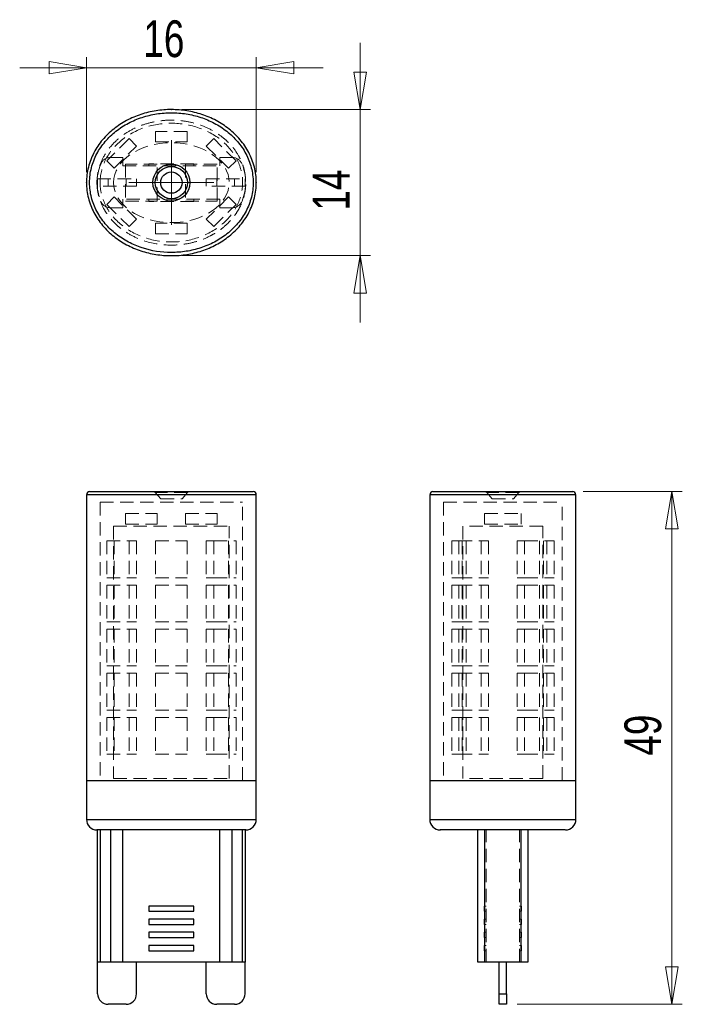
# Model space of a CAD drawing. Header units: millimetres. Extents: x 87.5 to 150.6, y 87.9 to 181.6.
import ezdxf

# ---------------------------------------------------------------- set-up
doc = ezdxf.new("R2010")
doc.units = ezdxf.units.MM
doc.header["$PDSIZE"] = -1
doc.linetypes.add('HIDDEN', pattern=[1.905, 1.27, -0.635])
doc.styles.add('SLDTEXTSTYLE0', font='TXT', dxfattribs={"width": 0.75})
doc.dimstyles.new('SLDDIMSTYLE0', dxfattribs={"dimtxt": 3.5, "dimasz": 3.556, "dimexe": 0, "dimexo": 0.0625, "dimgap": 0.875, "dimtad": 1, "dimdec": 0, "dimrnd": 1e-09, "dimzin": 12, "dimdsep": 46, "dimtxsty": 'SLDTEXTSTYLE0', "dimblk1": 'CLOSED', "dimblk2": 'CLOSED', "dimsah": 1, "dimcen": 0.09, "dimadec": 0, "dimazin": 3, "dimtfac": 1, "dimtmove": 0, "dimatfit": 0, "dimldrblk": 'CLOSED', "dimfxl": 0, "dimfrac": 2, "dimtolj": 1, "dimtzin": 12, "dimarcsym": 0})
doc.dimstyles.new('SLDDIMSTYLE1', dxfattribs={"dimtxt": 3.5, "dimasz": 3.556, "dimexe": 0, "dimexo": 0.0625, "dimgap": 0.875, "dimtad": 1, "dimdec": 0, "dimrnd": 1e-09, "dimzin": 12, "dimdsep": 46, "dimtxsty": 'SLDTEXTSTYLE0', "dimblk1": 'CLOSED', "dimblk2": 'CLOSED', "dimsah": 1, "dimcen": 0.09, "dimadec": 0, "dimazin": 3, "dimtfac": 1, "dimtdec": 0, "dimtmove": 0, "dimatfit": 0, "dimldrblk": 'CLOSED', "dimfxl": 0, "dimfrac": 2, "dimtolj": 1, "dimtzin": 12, "dimarcsym": 0})
doc.dimstyles.new('SLDDIMSTYLE2', dxfattribs={"dimtxt": 3.5, "dimasz": 3.556, "dimexe": 0, "dimexo": 0.0625, "dimgap": 0.875, "dimtad": 1, "dimdec": 0, "dimrnd": 1e-09, "dimzin": 12, "dimdsep": 46, "dimtxsty": 'SLDTEXTSTYLE0', "dimblk1": 'CLOSED', "dimblk2": 'CLOSED', "dimsah": 1, "dimcen": 0.09, "dimadec": 0, "dimazin": 3, "dimtfac": 1, "dimtdec": 0, "dimtofl": 0, "dimtmove": 0, "dimatfit": 3, "dimldrblk": 'CLOSED', "dimfxl": 0, "dimfrac": 2, "dimtolj": 1, "dimtzin": 12, "dimarcsym": 0})

# ---------------------------------------------------------------- blocks, each defined once
blk = doc.blocks.new('_Closed')
at = {"color": 0, "linetype": 'ByBlock', "lineweight": -2}
for p, q in [((-1, 0.166667), (0, 0)), ((-1, 0.166667), (-1, -0.166667)), ((0, 0), (-1, -0.166667)), ((0, 0), (-1, 0))]:
    blk.add_line(p, q, dxfattribs=at)
blk = doc.blocks.new('_D')
at = {"color": 7, "linetype": 'Continuous', "lineweight": 0}
for p, q in [((119.914, 173.014), (119.914, 179.364)), ((102.955, 173.014), (120.914, 173.014)), ((119.914, 173.014), (119.914, 159.114)), ((102.955, 159.114), (120.914, 159.114)), ((119.914, 159.114), (119.914, 152.764))]:
    blk.add_line(p, q, dxfattribs=at)
at = {"color": 7, "linetype": 'Continuous', "lineweight": 18, "xscale": 3.556, "yscale": 3.556}
for p, rotation in [((119.914, 173.014), 270.0000000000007), ((119.914, 159.114), 90.00000000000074)]:
    blk.add_blockref('_Closed', p, dxfattribs=dict(at, rotation=rotation))
at = {"color": 7, "linetype": 'Continuous', "lineweight": 18, "insert": (115.402, 163.397), "char_height": 3.5, "attachment_point": 1, "rotation": 90, "style": 'SLDTEXTSTYLE0'}
blk.add_mtext('14', dxfattribs=at)
blk = doc.blocks.new('_D_1')
at = {"color": 7, "linetype": 'Continuous', "lineweight": 0}
for p, q in [((93.875, 167.064), (93.875, 177.996)), ((110.035, 167.064), (110.035, 177.996)), ((93.875, 176.996), (87.525, 176.996)), ((93.875, 176.996), (110.035, 176.996)), ((110.035, 176.996), (116.385, 176.996))]:
    blk.add_line(p, q, dxfattribs=at)
at = {"color": 7, "linetype": 'Continuous', "lineweight": 18, "xscale": 3.556, "yscale": 3.556}
blk.add_blockref('_Closed', (93.875, 176.996), dxfattribs=at)
at = {"color": 7, "linetype": 'Continuous', "lineweight": 18, "xscale": 3.556, "yscale": 3.556, "rotation": 180.0000000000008}
blk.add_blockref('_Closed', (110.035, 176.996), dxfattribs=at)
at = {"color": 7, "linetype": 'Continuous', "lineweight": 18, "insert": (99.289, 181.508), "char_height": 3.5, "attachment_point": 1, "style": 'SLDTEXTSTYLE0'}
blk.add_mtext('16', dxfattribs=at)
blk = doc.blocks.new('SW_CENTERMARKSYMBOL_0')
at = {"color": 0, "linetype": 'Continuous', "lineweight": 18}
for p, q in [((0, 2.5), (0, 4.032)), ((0, 0), (0, 2.5)), ((-2.5, 0), (-4.032, 0)), ((0, 0), (-2.5, 0)), ((0, 0), (0, -2.5)), ((0, 0), (2.5, 0)), ((2.5, 0), (4.032, 0)), ((0, -2.5), (0, -4.032))]:
    blk.add_line(p, q, dxfattribs=at)
blk = doc.blocks.new('_D_2')
at = {"color": 7, "linetype": 'Continuous', "lineweight": 0}
for p, q in [((141.14, 136.663), (150.564, 136.663)), ((149.564, 136.663), (149.564, 87.863)), ((134.84, 87.863), (150.564, 87.863))]:
    blk.add_line(p, q, dxfattribs=at)
at = {"color": 7, "linetype": 'Continuous', "lineweight": 18, "xscale": 3.556, "yscale": 3.556}
for p, rotation in [((149.564, 136.663), 90.0000000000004), ((149.564, 87.863), 270.0000000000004)]:
    blk.add_blockref('_Closed', p, dxfattribs=dict(at, rotation=rotation))
at = {"color": 7, "linetype": 'Continuous', "lineweight": 18, "insert": (145.053, 111.525), "char_height": 3.5, "attachment_point": 1, "rotation": 90, "style": 'SLDTEXTSTYLE0'}
blk.add_mtext('49', dxfattribs=at)

msp = doc.modelspace()

# ---------------------------------------------------------------- linework, layer by layer
at = {"color": 7, "linetype": 'HIDDEN', "lineweight": 18}
for p, q in [((103.455, 170.931), (100.455, 170.931)), ((100.455, 170.931), (100.455, 169.931)), ((103.455, 169.931), (103.455, 170.931)), ((97.926, 170.253), (95.804, 168.132)), ((98.633, 169.546), (97.926, 170.253)), ((100.455, 169.931), (103.455, 169.931)), ((105.984, 170.253), (105.277, 169.546)), ((108.105, 168.132), (105.984, 170.253)), ((96.512, 167.425), (98.633, 169.546)), ((105.277, 169.546), (107.398, 167.425)), ((95.804, 168.132), (96.512, 167.425)), ((96.158, 168.454), (97.332, 168.454)), ((97.332, 168.454), (97.332, 167.654)), ((97.603, 167.814), (97.603, 164.314)), ((100.603, 167.814), (97.603, 167.814)), ((99.805, 167.854), (99.805, 167.654)), ((104.105, 167.854), (99.805, 167.854)), ((100.603, 164.314), (100.603, 167.814)), ((103.306, 167.814), (103.306, 164.314)), ((106.306, 167.814), (103.306, 167.814)), ((104.105, 167.854), (104.105, 167.654)), ((106.306, 164.314), (106.306, 167.814)), ((106.577, 167.654), (106.577, 168.454)), ((106.577, 168.454), (107.752, 168.454)), ((107.398, 167.425), (108.105, 168.132)), ((97.332, 167.654), (106.577, 167.654)), ((94.94, 166.414), (98.64, 166.414)), ((94.94, 165.714), (94.94, 166.414)), ((95.94, 165.714), (95.94, 166.414)), ((97.64, 166.414), (97.64, 165.714)), ((98.64, 166.414), (98.64, 165.714)), ((105.27, 165.714), (105.27, 166.414)), ((105.27, 166.414), (108.97, 166.414)), ((106.27, 165.714), (106.27, 166.414)), ((107.97, 166.414), (107.97, 165.714)), ((108.97, 166.414), (108.97, 165.714)), ((98.64, 165.714), (94.94, 165.714)), ((108.97, 165.714), (105.27, 165.714)), ((96.512, 164.702), (95.804, 163.995)), ((95.804, 163.995), (97.926, 161.874)), ((98.633, 162.581), (96.512, 164.702)), ((97.332, 164.474), (97.332, 163.674)), ((106.577, 164.474), (97.332, 164.474)), ((97.603, 164.314), (100.603, 164.314)), ((99.805, 164.274), (99.805, 164.474)), ((104.105, 164.274), (99.805, 164.274)), ((103.306, 164.314), (106.306, 164.314)), ((104.105, 164.274), (104.105, 164.474)), ((107.398, 164.702), (105.277, 162.581)), ((105.984, 161.874), (108.105, 163.995)), ((106.577, 163.674), (106.577, 164.474)), ((108.105, 163.995), (107.398, 164.702)), ((97.332, 163.674), (96.158, 163.674)), ((107.752, 163.674), (106.577, 163.674)), ((97.926, 161.874), (98.633, 162.581)), ((103.455, 162.196), (100.455, 162.196)), ((100.455, 162.196), (100.455, 161.196)), ((103.455, 161.196), (103.455, 162.196)), ((105.277, 162.581), (105.984, 161.874)), ((100.455, 161.196), (103.455, 161.196)), ((94.178, 136.662), (94.175, 136.663)), ((103.486, 136.559), (100.423, 136.559)), ((100.423, 136.559), (100.942, 135.963)), ((100.942, 135.963), (102.968, 135.963)), ((102.968, 135.963), (103.486, 136.559)), ((109.734, 136.663), (109.735, 136.663)), ((126.84, 136.663), (126.841, 136.663)), ((135.022, 136.559), (131.959, 136.559)), ((131.959, 136.559), (132.477, 135.963)), ((132.477, 135.963), (134.503, 135.963)), ((134.503, 135.963), (135.022, 136.559)), ((95.175, 135.663), (95.175, 109.163)), ((108.735, 109.163), (108.735, 135.663)), ((127.84, 135.663), (127.84, 109.163)), ((139.14, 109.163), (139.14, 135.663)), ((97.603, 134.563), (100.603, 134.563)), ((97.603, 134.563), (97.603, 133.563)), ((100.603, 134.563), (100.603, 133.563)), ((103.306, 134.563), (103.306, 133.563)), ((103.306, 134.563), (106.306, 134.563)), ((106.306, 134.563), (106.306, 133.563)), ((131.74, 134.563), (135.24, 134.563)), ((131.74, 134.563), (131.74, 133.563)), ((135.24, 134.563), (135.24, 133.563)), ((96.455, 133.363), (107.455, 133.363)), ((96.455, 133.363), (96.455, 109.363)), ((97.603, 133.563), (100.603, 133.563)), ((103.306, 133.563), (106.306, 133.563)), ((107.455, 109.363), (107.455, 133.363)), ((137.29, 133.363), (129.69, 133.363)), ((129.69, 133.363), (129.69, 109.363)), ((131.74, 133.563), (135.24, 133.563)), ((137.29, 109.363), (137.29, 133.363)), ((95.804, 131.963), (95.804, 128.463)), ((95.804, 131.963), (97.926, 131.963)), ((96.512, 131.963), (96.512, 128.463)), ((97.926, 131.963), (97.926, 128.463)), ((97.926, 131.963), (98.633, 131.963)), ((98.633, 131.963), (98.633, 128.463)), ((100.455, 131.963), (103.455, 131.963)), ((100.455, 131.963), (100.455, 128.463)), ((103.455, 131.963), (103.455, 128.463)), ((105.277, 131.963), (105.277, 128.463)), ((105.277, 131.963), (105.984, 131.963)), ((105.984, 131.963), (105.984, 128.463)), ((105.984, 131.963), (108.105, 131.963)), ((107.398, 131.963), (107.398, 128.463)), ((108.105, 131.963), (108.105, 128.463)), ((128.623, 131.963), (128.623, 128.463)), ((128.623, 131.963), (129.301, 131.963)), ((129.301, 131.963), (129.301, 128.463)), ((129.301, 131.963), (131.422, 131.963)), ((129.623, 131.963), (129.623, 128.463)), ((130.008, 131.963), (130.008, 128.463)), ((131.422, 131.963), (131.422, 128.463)), ((131.422, 131.963), (132.129, 131.963)), ((132.129, 131.963), (132.129, 128.463)), ((134.852, 131.963), (134.852, 128.463)), ((134.852, 131.963), (135.559, 131.963)), ((135.559, 131.963), (135.559, 128.463)), ((135.559, 131.963), (137.68, 131.963)), ((136.973, 131.963), (136.973, 128.463)), ((137.358, 131.963), (137.358, 128.463)), ((137.68, 131.963), (138.358, 131.963)), ((137.68, 131.963), (137.68, 128.463)), ((138.358, 131.963), (138.358, 128.463)), ((95.804, 128.463), (97.926, 128.463)), ((97.926, 128.463), (98.633, 128.463)), ((100.455, 128.463), (103.455, 128.463)), ((105.277, 128.463), (105.984, 128.463)), ((105.984, 128.463), (108.105, 128.463)), ((128.623, 128.463), (129.301, 128.463)), ((129.301, 128.463), (131.422, 128.463)), ((131.422, 128.463), (132.129, 128.463)), ((134.852, 128.463), (135.559, 128.463)), ((135.559, 128.463), (137.68, 128.463)), ((137.68, 128.463), (138.358, 128.463)), ((95.804, 127.763), (95.804, 124.263)), ((95.804, 127.763), (97.926, 127.763)), ((96.512, 127.763), (96.512, 124.263)), ((97.926, 127.763), (97.926, 124.263)), ((97.926, 127.763), (98.633, 127.763)), ((98.633, 127.763), (98.633, 124.263)), ((100.455, 127.763), (103.455, 127.763)), ((100.455, 127.763), (100.455, 124.263)), ((103.455, 127.763), (103.455, 124.263)), ((105.277, 127.763), (105.277, 124.263)), ((105.277, 127.763), (105.984, 127.763)), ((105.984, 127.763), (105.984, 124.263)), ((105.984, 127.763), (108.105, 127.763)), ((107.398, 127.763), (107.398, 124.263)), ((108.105, 127.763), (108.105, 124.263)), ((128.623, 127.763), (128.623, 124.263)), ((128.623, 127.763), (129.301, 127.763)), ((129.301, 127.763), (129.301, 124.263)), ((129.301, 127.763), (131.422, 127.763)), ((129.623, 127.763), (129.623, 124.263)), ((130.008, 127.763), (130.008, 124.263)), ((131.422, 127.763), (131.422, 124.263)), ((131.422, 127.763), (132.129, 127.763)), ((132.129, 127.763), (132.129, 124.263)), ((134.852, 127.763), (134.852, 124.263)), ((134.852, 127.763), (135.559, 127.763)), ((135.559, 127.763), (135.559, 124.263)), ((135.559, 127.763), (137.68, 127.763)), ((136.973, 127.763), (136.973, 124.263)), ((137.358, 127.763), (137.358, 124.263)), ((137.68, 127.763), (138.358, 127.763)), ((137.68, 127.763), (137.68, 124.263)), ((138.358, 127.763), (138.358, 124.263)), ((95.804, 124.263), (97.926, 124.263)), ((97.926, 124.263), (98.633, 124.263)), ((100.455, 124.263), (103.455, 124.263)), ((105.277, 124.263), (105.984, 124.263)), ((105.984, 124.263), (108.105, 124.263)), ((128.623, 124.263), (129.301, 124.263)), ((129.301, 124.263), (131.422, 124.263)), ((131.422, 124.263), (132.129, 124.263)), ((134.852, 124.263), (135.559, 124.263)), ((135.559, 124.263), (137.68, 124.263)), ((137.68, 124.263), (138.358, 124.263)), ((95.804, 123.563), (95.804, 120.063)), ((95.804, 123.563), (97.926, 123.563)), ((96.512, 123.563), (96.512, 120.063)), ((97.926, 123.563), (97.926, 120.063)), ((97.926, 123.563), (98.633, 123.563)), ((98.633, 123.563), (98.633, 120.063)), ((100.455, 123.563), (103.455, 123.563)), ((100.455, 123.563), (100.455, 120.063)), ((103.455, 123.563), (103.455, 120.063)), ((105.277, 123.563), (105.277, 120.063)), ((105.277, 123.563), (105.984, 123.563)), ((105.984, 123.563), (105.984, 120.063)), ((105.984, 123.563), (108.105, 123.563)), ((107.398, 123.563), (107.398, 120.063)), ((108.105, 123.563), (108.105, 120.063)), ((128.623, 123.563), (128.623, 120.063)), ((128.623, 123.563), (129.301, 123.563)), ((129.301, 123.563), (129.301, 120.063)), ((129.301, 123.563), (131.422, 123.563)), ((129.623, 123.563), (129.623, 120.063)), ((130.008, 123.563), (130.008, 120.063)), ((131.422, 123.563), (131.422, 120.063)), ((131.422, 123.563), (132.129, 123.563)), ((132.129, 123.563), (132.129, 120.063)), ((134.852, 123.563), (134.852, 120.063)), ((134.852, 123.563), (135.559, 123.563)), ((135.559, 123.563), (135.559, 120.063)), ((135.559, 123.563), (137.68, 123.563)), ((136.973, 123.563), (136.973, 120.063)), ((137.358, 123.563), (137.358, 120.063)), ((137.68, 123.563), (138.358, 123.563)), ((137.68, 123.563), (137.68, 120.063)), ((138.358, 123.563), (138.358, 120.063)), ((95.804, 120.063), (97.926, 120.063)), ((97.926, 120.063), (98.633, 120.063)), ((100.455, 120.063), (103.455, 120.063)), ((105.277, 120.063), (105.984, 120.063)), ((105.984, 120.063), (108.105, 120.063)), ((128.623, 120.063), (129.301, 120.063)), ((129.301, 120.063), (131.422, 120.063)), ((131.422, 120.063), (132.129, 120.063)), ((134.852, 120.063), (135.559, 120.063)), ((135.559, 120.063), (137.68, 120.063)), ((137.68, 120.063), (138.358, 120.063)), ((95.804, 119.363), (95.804, 115.863)), ((95.804, 119.363), (97.926, 119.363)), ((96.512, 119.363), (96.512, 115.863)), ((97.926, 119.363), (97.926, 115.863)), ((97.926, 119.363), (98.633, 119.363)), ((98.633, 119.363), (98.633, 115.863)), ((100.455, 119.363), (100.455, 115.863)), ((100.455, 119.363), (103.455, 119.363)), ((103.455, 119.363), (103.455, 115.863)), ((105.277, 119.363), (105.277, 115.863)), ((105.277, 119.363), (105.984, 119.363)), ((105.984, 119.363), (105.984, 115.863)), ((105.984, 119.363), (108.105, 119.363)), ((107.398, 119.363), (107.398, 115.863)), ((108.105, 119.363), (108.105, 115.863)), ((128.623, 119.363), (128.623, 115.863)), ((128.623, 119.363), (129.301, 119.363)), ((129.301, 119.363), (129.301, 115.863)), ((129.301, 119.363), (131.422, 119.363)), ((129.623, 119.363), (129.623, 115.863)), ((130.008, 119.363), (130.008, 115.863)), ((131.422, 119.363), (131.422, 115.863)), ((131.422, 119.363), (132.129, 119.363)), ((132.129, 119.363), (132.129, 115.863)), ((134.852, 119.363), (134.852, 115.863)), ((134.852, 119.363), (135.559, 119.363)), ((135.559, 119.363), (135.559, 115.863)), ((135.559, 119.363), (137.68, 119.363)), ((136.973, 119.363), (136.973, 115.863)), ((137.358, 119.363), (137.358, 115.863)), ((137.68, 119.363), (138.358, 119.363)), ((137.68, 119.363), (137.68, 115.863)), ((138.358, 119.363), (138.358, 115.863)), ((95.804, 115.863), (97.926, 115.863)), ((97.926, 115.863), (98.633, 115.863)), ((100.455, 115.863), (103.455, 115.863)), ((105.277, 115.863), (105.984, 115.863)), ((105.984, 115.863), (108.105, 115.863)), ((128.623, 115.863), (129.301, 115.863)), ((129.301, 115.863), (131.422, 115.863)), ((131.422, 115.863), (132.129, 115.863)), ((134.852, 115.863), (135.559, 115.863)), ((135.559, 115.863), (137.68, 115.863)), ((137.68, 115.863), (138.358, 115.863)), ((95.804, 115.163), (95.804, 111.663)), ((95.804, 115.163), (97.926, 115.163)), ((96.512, 115.163), (96.512, 111.663)), ((97.926, 115.163), (97.926, 111.663)), ((97.926, 115.163), (98.633, 115.163)), ((98.633, 115.163), (98.633, 111.663)), ((100.455, 115.163), (103.455, 115.163)), ((100.455, 115.163), (100.455, 111.663)), ((103.455, 115.163), (103.455, 111.663)), ((105.277, 115.163), (105.277, 111.663)), ((105.277, 115.163), (105.984, 115.163)), ((105.984, 115.163), (105.984, 111.663)), ((105.984, 115.163), (108.105, 115.163)), ((107.398, 115.163), (107.398, 111.663)), ((108.105, 115.163), (108.105, 111.663)), ((128.623, 115.163), (129.301, 115.163)), ((128.623, 115.163), (128.623, 111.663)), ((129.301, 115.163), (129.301, 111.663)), ((129.301, 115.163), (131.422, 115.163)), ((129.623, 115.163), (129.623, 111.663)), ((130.008, 115.163), (130.008, 111.663)), ((131.422, 115.163), (131.422, 111.663)), ((131.422, 115.163), (132.129, 115.163)), ((132.129, 115.163), (132.129, 111.663)), ((134.852, 115.163), (134.852, 111.663)), ((134.852, 115.163), (135.559, 115.163)), ((135.559, 115.163), (135.559, 111.663)), ((135.559, 115.163), (137.68, 115.163)), ((136.973, 115.163), (136.973, 111.663)), ((137.358, 115.163), (137.358, 111.663)), ((137.68, 115.163), (138.358, 115.163)), ((137.68, 115.163), (137.68, 111.663)), ((138.358, 115.163), (138.358, 111.663)), ((95.804, 111.663), (97.926, 111.663)), ((97.926, 111.663), (98.633, 111.663)), ((100.455, 111.663), (103.455, 111.663)), ((105.277, 111.663), (105.984, 111.663)), ((105.984, 111.663), (108.105, 111.663)), ((128.623, 111.663), (129.301, 111.663)), ((129.301, 111.663), (131.422, 111.663)), ((131.422, 111.663), (132.129, 111.663)), ((134.852, 111.663), (135.559, 111.663)), ((135.559, 111.663), (137.68, 111.663)), ((137.68, 111.663), (138.358, 111.663)), ((96.455, 109.363), (107.455, 109.363)), ((137.29, 109.363), (129.69, 109.363)), ((110.035, 105.463), (93.875, 105.463)), ((94.875, 104.463), (94.878, 104.463)), ((95.227, 104.463), (95.227, 91.863)), ((96.158, 91.863), (96.158, 104.463)), ((107.752, 104.463), (107.752, 91.863)), ((108.682, 91.863), (108.682, 104.463)), ((109.035, 104.463), (109.034, 104.463)), ((127.541, 104.463), (127.54, 104.463)), ((131.734, 91.863), (131.734, 104.463)), ((131.9, 91.863), (131.9, 104.463)), ((135.08, 91.863), (135.08, 104.463)), ((135.247, 104.463), (135.247, 91.863)), ((131.7, 96.713), (131.7, 97.213)), ((131.7, 97.213), (131.9, 97.213)), ((131.7, 96.713), (131.9, 96.713)), ((135.28, 97.213), (135.08, 97.213)), ((135.28, 96.713), (135.08, 96.713)), ((135.28, 96.713), (135.28, 97.213)), ((131.7, 95.463), (131.7, 95.963)), ((131.7, 95.963), (131.9, 95.963)), ((135.28, 95.963), (135.08, 95.963)), ((135.28, 95.463), (135.28, 95.963)), ((131.7, 95.463), (131.9, 95.463)), ((131.7, 94.213), (131.7, 94.713)), ((131.7, 94.713), (131.9, 94.713)), ((135.28, 95.463), (135.08, 95.463)), ((135.28, 94.713), (135.08, 94.713)), ((135.28, 94.213), (135.28, 94.713)), ((131.7, 94.213), (131.9, 94.213)), ((135.28, 94.213), (135.08, 94.213)), ((131.7, 92.963), (131.7, 93.463)), ((131.7, 93.463), (131.9, 93.463)), ((131.7, 92.963), (131.9, 92.963)), ((135.28, 93.463), (135.08, 93.463)), ((135.28, 92.963), (135.08, 92.963)), ((135.28, 92.963), (135.28, 93.463)), ((133.84, 88.863), (133.14, 88.863))]:
    msp.add_line(p, q, dxfattribs=at)
at = {"color": 7, "linetype": 'Continuous', "lineweight": 25}
for p, q in [((93.875, 136.363), (93.875, 109.163)), ((93.876, 136.363), (93.875, 136.363)), ((110.035, 109.163), (110.035, 136.363)), ((126.54, 136.363), (126.54, 109.163)), ((140.44, 109.163), (140.44, 136.363)), ((93.875, 109.163), (93.875, 105.463)), ((93.875, 109.163), (110.035, 109.163)), ((110.035, 105.463), (110.035, 109.163)), ((126.54, 109.163), (126.54, 105.463)), ((126.54, 109.163), (140.44, 109.163)), ((140.44, 105.463), (140.44, 109.163)), ((94.894, 104.463), (94.894, 91.863)), ((95.227, 91.863), (95.227, 104.463)), ((96.158, 104.463), (96.158, 91.863)), ((97.332, 91.863), (97.332, 104.463)), ((106.577, 91.863), (106.577, 104.463)), ((107.752, 91.863), (107.752, 104.463)), ((108.682, 104.463), (108.682, 91.863)), ((109.015, 91.863), (109.015, 104.463)), ((131.1, 91.863), (131.1, 104.463)), ((131.734, 104.463), (131.734, 91.863)), ((135.247, 91.863), (135.247, 104.463)), ((135.88, 104.463), (135.88, 91.863)), ((104.105, 97.213), (99.805, 97.213)), ((99.805, 97.213), (99.805, 96.713)), ((99.805, 96.713), (104.105, 96.713)), ((104.105, 96.713), (104.105, 97.213)), ((99.805, 95.963), (99.805, 95.463)), ((104.105, 95.963), (99.805, 95.963)), ((104.105, 95.463), (104.105, 95.963)), ((99.805, 95.463), (104.105, 95.463)), ((104.105, 94.713), (99.805, 94.713)), ((99.805, 94.713), (99.805, 94.213)), ((104.105, 94.213), (104.105, 94.713)), ((99.805, 94.213), (104.105, 94.213)), ((99.805, 93.463), (99.805, 92.963)), ((104.105, 93.463), (99.805, 93.463)), ((99.805, 92.963), (104.105, 92.963)), ((104.105, 92.963), (104.105, 93.463)), ((95.227, 91.863), (94.894, 91.863)), ((94.94, 88.863), (94.94, 91.863)), ((96.158, 91.863), (95.227, 91.863)), ((97.332, 91.863), (96.158, 91.863)), ((106.577, 91.863), (97.332, 91.863)), ((98.64, 88.863), (98.64, 91.863)), ((105.27, 88.863), (105.27, 91.863)), ((107.752, 91.863), (106.577, 91.863)), ((108.682, 91.863), (107.752, 91.863)), ((109.015, 91.863), (108.682, 91.863)), ((108.97, 88.863), (108.97, 91.863)), ((131.734, 91.863), (131.1, 91.863)), ((135.247, 91.863), (131.734, 91.863)), ((133.14, 88.863), (133.14, 91.863)), ((133.84, 88.863), (133.84, 91.863)), ((135.88, 91.863), (135.247, 91.863)), ((133.14, 88.863), (133.84, 88.863)), ((133.14, 87.863), (133.14, 88.863)), ((133.84, 88.863), (133.84, 87.863)), ((97.64, 87.863), (95.94, 87.863)), ((107.97, 87.863), (106.27, 87.863)), ((133.84, 87.863), (133.14, 87.863))]:
    msp.add_line(p, q, dxfattribs=at)
for radius in [1.758, 1.532, 1.013]:
    msp.add_circle((101.955, 166.064), radius, dxfattribs=at)
at = {"color": 7, "linetype": 'HIDDEN', "lineweight": 18}
for centre, radius, start, end in [((99.691, 166.064), 4.796, 158.52217, 201.47783), ((96.158, 167.454), 1, 90, 158.52217), ((107.752, 167.454), 1, 21.47783, 90), ((104.219, 166.064), 4.796, 338.52217, 21.47783), ((96.158, 164.674), 1, 201.47783, 270), ((107.752, 164.674), 1, 270, 338.52217), ((100.197, 136.363), 0.3, 41, 90), ((103.713, 136.363), 0.3, 90, 139), ((131.732, 136.363), 0.3, 41, 90), ((135.249, 136.363), 0.3, 90, 139)]:
    msp.add_arc(centre, radius, start, end, dxfattribs=at)
at = {"color": 7, "linetype": 'Continuous', "lineweight": 25}
for centre, radius, start, end in [((94.175, 136.363), 0.3, 89.94624, 179.96057), ((109.735, 136.363), 0.3, 359.99112, 90.00124), ((126.84, 136.363), 0.3, 89.9989, 180.13518), ((140.14, 136.363), 0.3, 359.97939, 89.9406), ((94.875, 105.462), 1, 180.61544, 270.01588), ((109.035, 105.463), 1, 269.99956, 0.01377), ((127.54, 105.463), 1, 179.94773, 270.00011), ((139.44, 105.463), 1, 270.01657, 0.02928), ((95.94, 88.863), 1, 180, 270), ((97.64, 88.863), 1, 270, 0), ((106.27, 88.863), 1, 180, 270), ((107.97, 88.863), 1, 270, 0)]:
    msp.add_arc(centre, radius, start, end, dxfattribs=at)
at = {"color": 7, "linetype": 'HIDDEN', "lineweight": 18}
msp.add_ellipse((101.955, 166.064), major_axis=(-5.5, 0), ratio=0.690909, dxfattribs=at)
at = {"color": 7, "linetype": 'Continuous', "lineweight": 25}
for points, knots in [([(93.875, 166.064), (93.875, 166.312), (93.89, 166.56), (93.951, 167.051), (93.998, 167.296), (94.179, 168.015), (94.355, 168.473), (94.698, 169.13), (94.826, 169.344), (95.101, 169.753), (95.249, 169.949), (95.724, 170.513), (96.083, 170.86), (96.854, 171.472), (97.265, 171.741), (97.919, 172.089), (98.144, 172.196), (98.597, 172.389), (98.827, 172.475), (99.525, 172.706), (100.004, 172.822), (100.982, 172.976), (101.471, 173.014), (102.45, 173.013), (102.939, 172.975), (103.918, 172.819), (104.395, 172.703), (105.322, 172.396), (105.772, 172.205), (106.426, 171.857), (106.64, 171.73), (107.051, 171.461), (107.25, 171.318), (107.822, 170.863), (108.174, 170.525), (108.651, 169.96), (108.802, 169.761), (109.079, 169.352), (109.205, 169.141), (109.433, 168.706), (109.535, 168.483), (109.713, 168.021), (109.789, 167.783), (109.971, 167.065), (110.033, 166.577), (110.036, 165.581), (109.976, 165.093), (109.798, 164.377), (109.724, 164.14), (109.548, 163.676), (109.447, 163.451), (109.221, 163.014), (109.095, 162.803), (108.821, 162.392), (108.671, 162.193), (108.194, 161.624), (107.841, 161.281), (107.263, 160.819), (107.061, 160.673), (106.647, 160.401), (106.435, 160.276), (105.785, 159.928), (105.332, 159.735), (104.389, 159.423), (103.911, 159.307), (102.942, 159.153), (102.449, 159.114), (101.459, 159.114), (100.969, 159.153), (100.002, 159.306), (99.525, 159.421), (98.582, 159.733), (98.13, 159.926), (97.268, 160.385), (96.858, 160.652), (96.276, 161.114), (96.089, 161.278), (95.735, 161.622), (95.567, 161.801), (95.251, 162.177), (95.103, 162.373), (94.826, 162.783), (94.698, 162.998), (94.355, 163.654), (94.179, 164.111), (93.938, 165.066), (93.875, 165.566), (93.875, 166.064)], [0, 0, 0, 0, 0.015625, 0.015625, 0.03125, 0.03125, 0.0625, 0.0625, 0.078125, 0.078125, 0.09375, 0.09375, 0.125, 0.125, 0.15625, 0.15625, 0.171875, 0.171875, 0.1875, 0.1875, 0.21875, 0.21875, 0.25, 0.25, 0.28125, 0.28125, 0.3125, 0.3125, 0.34375, 0.34375, 0.359375, 0.359375, 0.375, 0.375, 0.40625, 0.40625, 0.421875, 0.421875, 0.4375, 0.4375, 0.453125, 0.453125, 0.46875, 0.46875, 0.5, 0.5, 0.53125, 0.53125, 0.546875, 0.546875, 0.5625, 0.5625, 0.578125, 0.578125, 0.59375, 0.59375, 0.625, 0.625, 0.640625, 0.640625, 0.65625, 0.65625, 0.6875, 0.6875, 0.71875, 0.71875, 0.75, 0.75, 0.78125, 0.78125, 0.8125, 0.8125, 0.84375, 0.84375, 0.875, 0.875, 0.890625, 0.890625, 0.90625, 0.90625, 0.921875, 0.921875, 0.9375, 0.9375, 0.96875, 0.96875, 1, 1, 1, 1]), ([(94.175, 166.064), (94.175, 165.824), (94.19, 165.586), (94.25, 165.112), (94.295, 164.876), (94.47, 164.19), (94.641, 163.752), (94.973, 163.123), (95.097, 162.917), (95.364, 162.524), (95.507, 162.337), (95.813, 161.977), (95.974, 161.806), (96.316, 161.478), (96.497, 161.321), (97.057, 160.88), (97.452, 160.625), (98.281, 160.188), (98.716, 160.004), (100.074, 159.558), (101.003, 159.414), (102.429, 159.414), (102.903, 159.451), (103.834, 159.598), (104.293, 159.708), (105.198, 160.005), (105.634, 160.19), (106.26, 160.521), (106.464, 160.641), (106.862, 160.9), (107.056, 161.039), (107.614, 161.481), (107.955, 161.808), (108.415, 162.352), (108.559, 162.543), (108.825, 162.936), (108.946, 163.139), (109.165, 163.557), (109.263, 163.772), (109.434, 164.217), (109.506, 164.445), (109.678, 165.133), (109.736, 165.601), (109.733, 166.558), (109.672, 167.026), (109.496, 167.715), (109.422, 167.943), (109.25, 168.386), (109.151, 168.6), (108.93, 169.016), (108.808, 169.218), (108.541, 169.61), (108.395, 169.8), (107.934, 170.34), (107.595, 170.663), (107.043, 171.098), (106.852, 171.234), (106.456, 171.491), (106.25, 171.612), (105.621, 171.944), (105.188, 172.125), (104.298, 172.418), (103.839, 172.528), (102.9, 172.677), (102.43, 172.713), (101.49, 172.714), (101.02, 172.678), (100.081, 172.531), (99.621, 172.421), (98.95, 172.201), (98.729, 172.118), (98.294, 171.935), (98.078, 171.833), (97.449, 171.5), (97.052, 171.244), (96.311, 170.66), (95.964, 170.328), (95.505, 169.789), (95.362, 169.601), (95.096, 169.21), (94.973, 169.006), (94.64, 168.375), (94.47, 167.936), (94.294, 167.247), (94.249, 167.012), (94.19, 166.54), (94.175, 166.303), (94.175, 166.064)], [0, 0, 0, 0, 0.015625, 0.015625, 0.03125, 0.03125, 0.0625, 0.0625, 0.078125, 0.078125, 0.09375, 0.09375, 0.109375, 0.109375, 0.125, 0.125, 0.15625, 0.15625, 0.1875, 0.1875, 0.25, 0.25, 0.28125, 0.28125, 0.3125, 0.3125, 0.34375, 0.34375, 0.359375, 0.359375, 0.375, 0.375, 0.40625, 0.40625, 0.421875, 0.421875, 0.4375, 0.4375, 0.453125, 0.453125, 0.46875, 0.46875, 0.5, 0.5, 0.53125, 0.53125, 0.546875, 0.546875, 0.5625, 0.5625, 0.578125, 0.578125, 0.59375, 0.59375, 0.625, 0.625, 0.640625, 0.640625, 0.65625, 0.65625, 0.6875, 0.6875, 0.71875, 0.71875, 0.75, 0.75, 0.78125, 0.78125, 0.8125, 0.8125, 0.828125, 0.828125, 0.84375, 0.84375, 0.875, 0.875, 0.90625, 0.90625, 0.921875, 0.921875, 0.9375, 0.9375, 0.96875, 0.96875, 0.984375, 0.984375, 1, 1, 1, 1]), ([(94.178, 136.663), (94.191, 136.663), (94.212, 136.663), (94.355, 136.663), (94.524, 136.663), (94.75, 136.663), (95.023, 136.663), (95.336, 136.663), (95.686, 136.663), (96.075, 136.663), (96.541, 136.663), (97.089, 136.663), (97.731, 136.663), (98.415, 136.663), (99.127, 136.663), (99.85, 136.663), (100.585, 136.663), (101.336, 136.663), (102.071, 136.663), (102.776, 136.663), (103.453, 136.663), (104.127, 136.663), (104.762, 136.663), (105.349, 136.663), (105.893, 136.663), (106.421, 136.663), (106.906, 136.663), (107.343, 136.663), (107.737, 136.663), (108.108, 136.663), (108.441, 136.663), (108.734, 136.663), (108.99, 136.663), (109.213, 136.663), (109.4, 136.663), (109.547, 136.663), (109.653, 136.663), (109.722, 136.663), (109.73, 136.663), (109.735, 136.663)], [0, 0, 0, 0, 0.038141, 0.062952, 0.087765, 0.113523, 0.139284, 0.163878, 0.188474, 0.213769, 0.239066, 0.271861, 0.304661, 0.338683, 0.372709, 0.405419, 0.438131, 0.471792, 0.505454, 0.535336, 0.565218, 0.595811, 0.626403, 0.652591, 0.678777, 0.705531, 0.732282, 0.755295, 0.778307, 0.801818, 0.825329, 0.846864, 0.868399, 0.890469, 0.912538, 0.934081, 0.955623, 0.977812, 1, 1, 1, 1]), ([(126.845, 136.663), (126.844, 136.663), (126.835, 136.663), (126.872, 136.663), (126.955, 136.663), (127.096, 136.663), (127.28, 136.663), (127.5, 136.663), (127.748, 136.663), (128.037, 136.663), (128.353, 136.663), (128.687, 136.663), (129.034, 136.663), (129.412, 136.663), (129.809, 136.663), (130.218, 136.663), (130.639, 136.663), (131.082, 136.663), (131.542, 136.663), (132.012, 136.663), (132.494, 136.663), (132.988, 136.663), (133.476, 136.663), (133.948, 136.663), (134.407, 136.663), (134.865, 136.663), (135.331, 136.663), (135.798, 136.663), (136.266, 136.663), (136.717, 136.663), (137.199, 136.663), (137.693, 136.663), (138.19, 136.663), (138.638, 136.663), (139.037, 136.663), (139.376, 136.663), (139.659, 136.663), (139.879, 136.663), (140.034, 136.663), (140.116, 136.663), (140.15, 136.663), (140.14, 136.663), (140.14, 136.663)], [0, 0, 0, 0, 0.00605, 0.035895, 0.065739, 0.096294, 0.126848, 0.153003, 0.179157, 0.205877, 0.232595, 0.255579, 0.278562, 0.302044, 0.325525, 0.347034, 0.368541, 0.390584, 0.412626, 0.434142, 0.455657, 0.477818, 0.499978, 0.520166, 0.540353, 0.561079, 0.581805, 0.604481, 0.627159, 0.650492, 0.673827, 0.705144, 0.736466, 0.769085, 0.801708, 0.834865, 0.868025, 0.902285, 0.936548, 0.968134, 0.99972, 1, 1, 1, 1]), ([(109.035, 104.463), (109.028, 104.463), (109.014, 104.463), (108.909, 104.463), (108.718, 104.463), (108.395, 104.463), (107.961, 104.463), (107.501, 104.463), (107.049, 104.463), (106.535, 104.463), (105.955, 104.463), (105.314, 104.463), (104.61, 104.463), (103.845, 104.463), (103.026, 104.463), (102.166, 104.463), (101.273, 104.463), (100.358, 104.463), (99.459, 104.463), (98.59, 104.463), (97.764, 104.463), (97.07, 104.463), (96.504, 104.463), (96.051, 104.463), (95.658, 104.463), (95.334, 104.463), (95.09, 104.463), (94.914, 104.463), (94.891, 104.463), (94.878, 104.463)], [0, 0, 0, 0, 0.0283921, 0.0568823, 0.0852822, 0.1277534, 0.1702464, 0.2007098, 0.2312539, 0.261734, 0.2968667, 0.3320909, 0.3672404, 0.4078612, 0.4485922, 0.489223, 0.534234, 0.5793806, 0.6243801, 0.6699198, 0.7156205, 0.7611115, 0.7943453, 0.8276683, 0.8608761, 0.8943158, 0.9278834, 0.9612971, 1, 1, 1, 1]), ([(139.43, 104.463), (139.433, 104.463), (139.444, 104.463), (139.368, 104.463), (139.192, 104.463), (138.9, 104.463), (138.531, 104.463), (138.106, 104.463), (137.648, 104.463), (137.124, 104.463), (136.536, 104.463), (135.891, 104.463), (135.252, 104.463), (134.639, 104.463), (134.069, 104.463), (133.489, 104.463), (132.909, 104.463), (132.335, 104.463), (131.684, 104.463), (130.978, 104.463), (130.318, 104.463), (129.782, 104.463), (129.35, 104.463), (128.943, 104.463), (128.571, 104.463), (128.243, 104.463), (127.963, 104.463), (127.742, 104.463), (127.6, 104.463), (127.534, 104.463), (127.547, 104.463), (127.55, 104.463)], [0, 0, 0, 0, 0.01392, 0.057068, 0.102932, 0.148946, 0.194781, 0.231364, 0.268045, 0.304598, 0.341452, 0.378449, 0.415259, 0.443464, 0.471758, 0.499955, 0.528307, 0.556756, 0.585115, 0.627525, 0.669957, 0.700376, 0.730876, 0.761313, 0.796395, 0.831568, 0.866667, 0.907229, 0.947902, 0.988474, 1, 1, 1, 1])]:
    msp.add_open_spline(points, degree=3, knots=knots, dxfattribs=at)
at = {"color": 7, "linetype": 'HIDDEN', "lineweight": 18}
for points, knots in [([(94.875, 166.064), (94.875, 166.279), (94.889, 166.494), (94.944, 166.92), (94.986, 167.132), (95.148, 167.753), (95.307, 168.148), (95.717, 168.904), (95.963, 169.254), (96.524, 169.897), (96.841, 170.193), (97.517, 170.712), (97.878, 170.94), (98.642, 171.333), (99.036, 171.495), (99.846, 171.755), (100.264, 171.852), (101.111, 171.982), (101.535, 172.014), (102.383, 172.014), (102.81, 171.981), (103.657, 171.85), (104.071, 171.752), (104.876, 171.494), (105.269, 171.333), (106.031, 170.94), (106.394, 170.711), (106.899, 170.323), (107.061, 170.185), (107.373, 169.894), (107.523, 169.739), (107.946, 169.254), (108.19, 168.908), (108.494, 168.35), (108.585, 168.158), (108.744, 167.76), (108.813, 167.554), (108.976, 166.935), (109.033, 166.512), (109.036, 165.649), (108.982, 165.225), (108.822, 164.605), (108.756, 164.399), (108.598, 163.999), (108.508, 163.806), (108.305, 163.43), (108.194, 163.248), (107.949, 162.896), (107.816, 162.725), (107.395, 162.24), (107.084, 161.948), (106.574, 161.554), (106.397, 161.431), (106.036, 161.201), (105.851, 161.095), (105.283, 160.801), (104.886, 160.637), (104.068, 160.374), (103.653, 160.277), (102.812, 160.147), (102.383, 160.114), (101.097, 160.114), (100.256, 160.241), (99.027, 160.635), (98.634, 160.798), (97.882, 161.186), (97.522, 161.412), (97.012, 161.804), (96.847, 161.943), (96.534, 162.236), (96.386, 162.389), (96.106, 162.71), (95.974, 162.878), (95.728, 163.229), (95.614, 163.414), (95.307, 163.978), (95.149, 164.372), (94.932, 165.198), (94.875, 165.632), (94.875, 166.064)], [0, 0, 0, 0, 0.015625, 0.015625, 0.03125, 0.03125, 0.0625, 0.0625, 0.09375, 0.09375, 0.125, 0.125, 0.15625, 0.15625, 0.1875, 0.1875, 0.21875, 0.21875, 0.25, 0.25, 0.28125, 0.28125, 0.3125, 0.3125, 0.34375, 0.34375, 0.375, 0.375, 0.390625, 0.390625, 0.40625, 0.40625, 0.4375, 0.4375, 0.453125, 0.453125, 0.46875, 0.46875, 0.5, 0.5, 0.53125, 0.53125, 0.546875, 0.546875, 0.5625, 0.5625, 0.578125, 0.578125, 0.59375, 0.59375, 0.625, 0.625, 0.640625, 0.640625, 0.65625, 0.65625, 0.6875, 0.6875, 0.71875, 0.71875, 0.75, 0.75, 0.8125, 0.8125, 0.84375, 0.84375, 0.875, 0.875, 0.890625, 0.890625, 0.90625, 0.90625, 0.921875, 0.921875, 0.9375, 0.9375, 0.96875, 0.96875, 1, 1, 1, 1]), ([(93.913, 136.363), (93.936, 136.363), (93.979, 136.363), (94.102, 136.363), (94.258, 136.363), (94.455, 136.363), (94.692, 136.363), (94.965, 136.363), (95.275, 136.363), (95.619, 136.363), (96.005, 136.363), (96.431, 136.363), (96.899, 136.363), (97.394, 136.363), (97.935, 136.363), (98.517, 136.363), (99.144, 136.363), (99.79, 136.363), (100.474, 136.363), (101.188, 136.363), (101.935, 136.363), (102.688, 136.363), (103.449, 136.363), (104.207, 136.363), (104.963, 136.363), (105.704, 136.363), (106.403, 136.363), (107.048, 136.363), (107.644, 136.363), (108.199, 136.363), (108.652, 136.363), (109.009, 136.363), (109.288, 136.363), (109.529, 136.363), (109.72, 136.363), (109.861, 136.363), (109.96, 136.363), (110.023, 136.363), (110.031, 136.363), (110.035, 136.363)], [0, 0, 0, 0, 0.0228502, 0.0445032, 0.0661569, 0.0883838, 0.110612, 0.1332339, 0.1558571, 0.1790064, 0.202157, 0.227337, 0.2525185, 0.2782577, 0.3039982, 0.3327214, 0.361446, 0.3908302, 0.4202154, 0.4524211, 0.4846272, 0.5176758, 0.5507239, 0.5846163, 0.618507, 0.6534921, 0.6884736, 0.7206875, 0.7528976, 0.7863822, 0.8198609, 0.8433271, 0.8667917, 0.8909148, 0.9150364, 0.9360012, 0.9569654, 0.9784829, 1, 1, 1, 1]), ([(126.545, 136.363), (126.547, 136.363), (126.552, 136.363), (126.634, 136.363), (126.78, 136.363), (126.994, 136.363), (127.271, 136.363), (127.613, 136.363), (128.024, 136.363), (128.463, 136.363), (128.904, 136.363), (129.333, 136.363), (129.799, 136.363), (130.297, 136.363), (130.819, 136.363), (131.367, 136.363), (131.942, 136.363), (132.496, 136.363), (133.013, 136.363), (133.331, 136.363), (133.49, 136.363)], [0, 0, 0, 0, 0.052193, 0.117014, 0.183691, 0.250365, 0.315642, 0.380914, 0.448525, 0.516127, 0.565558, 0.614986, 0.665782, 0.716573, 0.76636, 0.816143, 0.867764, 0.919381, 0.959563, 1, 1, 1, 1]), ([(133.49, 136.363), (133.686, 136.363), (134.079, 136.363), (134.633, 136.363), (135.148, 136.363), (135.626, 136.363), (136.093, 136.363), (136.55, 136.363), (136.989, 136.363), (137.412, 136.363), (137.813, 136.363), (138.202, 136.363), (138.572, 136.363), (138.92, 136.363), (139.236, 136.363), (139.528, 136.363), (139.789, 136.363), (140.015, 136.363), (140.195, 136.363), (140.333, 136.363), (140.414, 136.363), (140.45, 136.363), (140.44, 136.363), (140.439, 136.363)], [0, 0, 0, 0, 0.04966, 0.099804, 0.141909, 0.184016, 0.227238, 0.270462, 0.314452, 0.358444, 0.403459, 0.448477, 0.497441, 0.546408, 0.596459, 0.646513, 0.702367, 0.758224, 0.815363, 0.872504, 0.93513, 0.997757, 1, 1, 1, 1]), ([(133.49, 105.463), (133.325, 105.463), (132.993, 105.463), (132.496, 105.463), (132.005, 105.463), (131.518, 105.463), (131.041, 105.463), (130.61, 105.463), (130.175, 105.463), (129.741, 105.463), (129.282, 105.463), (128.852, 105.463), (128.413, 105.463), (127.985, 105.463), (127.579, 105.463), (127.235, 105.463), (126.961, 105.463), (126.757, 105.463), (126.621, 105.463), (126.547, 105.463), (126.548, 105.463), (126.548, 105.463)], [0, 0, 0, 0, 0.042015, 0.084321, 0.126842, 0.169365, 0.213052, 0.256742, 0.290947, 0.34041, 0.389877, 0.44075, 0.491626, 0.557586, 0.623554, 0.692012, 0.760475, 0.825113, 0.889753, 0.956249, 1, 1, 1, 1]), ([(140.436, 105.463), (140.437, 105.463), (140.446, 105.463), (140.404, 105.463), (140.31, 105.463), (140.164, 105.463), (139.981, 105.463), (139.75, 105.463), (139.484, 105.463), (139.192, 105.463), (138.88, 105.463), (138.531, 105.463), (138.161, 105.463), (137.778, 105.463), (137.384, 105.463), (136.963, 105.463), (136.525, 105.463), (136.076, 105.463), (135.616, 105.463), (135.137, 105.463), (134.621, 105.463), (134.071, 105.463), (133.684, 105.463), (133.49, 105.463)], [0, 0, 0, 0, 0.012899, 0.07656, 0.14022, 0.195215, 0.250208, 0.306407, 0.362603, 0.410736, 0.458866, 0.508003, 0.557136, 0.600491, 0.643843, 0.688149, 0.732453, 0.7743, 0.816145, 0.859063, 0.90198, 0.950762, 1, 1, 1, 1])]:
    msp.add_open_spline(points, degree=3, knots=knots, dxfattribs=at)
for points in [[(95.175, 166.064), (95.175, 165.351), (95.5, 163.927), (96.953, 162.039), (99.221, 160.727), (101.955, 160.257), (104.688, 160.727), (106.956, 162.039), (108.409, 163.927), (108.898, 166.064), (108.409, 168.201), (106.956, 170.089), (104.688, 171.4), (101.955, 171.87), (99.221, 171.4), (96.953, 170.089), (95.5, 168.201), (95.175, 166.776), (95.175, 166.064)], [(95.175, 135.663), (95.175, 135.663), (95.5, 135.663), (96.953, 135.663), (99.221, 135.663), (101.955, 135.663), (104.688, 135.663), (106.956, 135.663), (108.409, 135.663), (108.735, 135.663), (108.735, 135.663)], [(127.84, 135.663), (127.84, 135.663), (128.154, 135.663), (129.466, 135.663), (131.353, 135.663), (133.49, 135.663), (135.628, 135.663), (137.515, 135.663), (138.827, 135.663), (139.14, 135.663), (139.14, 135.663)]]:
    msp.add_open_spline(points, degree=3, dxfattribs=at)
at = {"color": 8, "linetype": 'Continuous', "lineweight": 25}
for points, knots in [([(110.035, 136.363), (110.03, 136.363), (110.022, 136.363), (109.953, 136.363), (109.842, 136.363), (109.686, 136.363), (109.492, 136.363), (109.261, 136.363), (108.992, 136.363), (108.684, 136.363), (108.339, 136.363), (107.957, 136.363), (107.544, 136.363), (107.086, 136.363), (106.588, 136.363), (106.045, 136.363), (105.477, 136.363), (104.866, 136.363), (104.216, 136.363), (103.526, 136.363), (102.82, 136.363), (102.088, 136.363), (101.338, 136.363), (100.568, 136.363), (99.8, 136.363), (99.047, 136.363), (98.32, 136.363), (97.617, 136.363), (96.941, 136.363), (96.359, 136.363), (95.873, 136.363), (95.469, 136.363), (95.098, 136.363), (94.768, 136.363), (94.486, 136.363), (94.251, 136.363), (94.067, 136.363), (93.95, 136.363), (93.887, 136.363), (93.88, 136.363), (93.876, 136.363)], [0, 0, 0, 0, 0.0217543, 0.0435089, 0.065924, 0.0883401, 0.1099954, 0.1316518, 0.1538622, 0.1760739, 0.1990859, 0.2220992, 0.2456295, 0.2691611, 0.295219, 0.3212784, 0.3479183, 0.3745593, 0.4042089, 0.4338596, 0.464225, 0.4945909, 0.5270587, 0.5595261, 0.5929234, 0.6263191, 0.6590151, 0.6917084, 0.7255737, 0.7594341, 0.7841932, 0.8089505, 0.8343931, 0.8598333, 0.8847708, 0.9097062, 0.9355618, 0.9614158, 0.9815423, 1, 1, 1, 1]), ([(140.439, 136.363), (140.434, 136.363), (140.424, 136.363), (140.33, 136.363), (140.177, 136.363), (139.953, 136.363), (139.661, 136.363), (139.306, 136.363), (138.899, 136.363), (138.442, 136.363), (137.921, 136.363), (137.395, 136.363), (136.893, 136.363), (136.425, 136.363), (135.93, 136.363), (135.435, 136.363), (134.948, 136.363), (134.472, 136.363), (133.985, 136.363), (133.484, 136.363), (132.977, 136.363), (132.462, 136.363), (131.95, 136.363), (131.45, 136.363), (130.97, 136.363), (130.509, 136.363), (130.064, 136.363), (129.632, 136.363), (129.22, 136.363), (128.828, 136.363), (128.463, 136.363), (128.113, 136.363), (127.787, 136.363), (127.488, 136.363), (127.228, 136.363), (126.998, 136.363), (126.809, 136.363), (126.663, 136.363), (126.574, 136.363), (126.535, 136.363), (126.544, 136.363), (126.545, 136.363)], [0, 0, 0, 0, 0.031012, 0.063145, 0.096099, 0.129051, 0.163068, 0.197081, 0.228403, 0.259721, 0.292278, 0.32483, 0.347646, 0.370461, 0.393917, 0.41737, 0.437755, 0.458138, 0.47906, 0.499981, 0.521697, 0.543412, 0.565787, 0.588163, 0.60978, 0.631397, 0.653568, 0.67574, 0.698711, 0.721683, 0.745171, 0.76866, 0.794671, 0.820684, 0.847276, 0.87387, 0.903466, 0.933063, 0.963374, 0.993686, 1, 1, 1, 1]), ([(93.875, 105.463), (93.875, 105.463), (93.89, 105.463), (93.952, 105.463), (93.998, 105.463), (94.179, 105.463), (94.356, 105.463), (94.701, 105.463), (94.829, 105.463), (95.106, 105.463), (95.255, 105.463), (95.729, 105.463), (96.085, 105.463), (96.861, 105.463), (97.271, 105.463), (98.132, 105.463), (98.582, 105.463), (99.522, 105.463), (100.002, 105.463), (100.968, 105.463), (101.456, 105.463), (102.197, 105.463), (102.445, 105.463), (102.936, 105.463), (103.18, 105.463), (103.907, 105.463), (104.384, 105.463), (105.324, 105.463), (105.779, 105.463), (106.429, 105.463), (106.64, 105.463), (107.053, 105.463), (107.255, 105.463), (107.834, 105.463), (108.188, 105.463), (108.664, 105.463), (108.814, 105.463), (109.089, 105.463), (109.215, 105.463), (109.442, 105.463), (109.543, 105.463), (109.72, 105.463), (109.795, 105.463), (109.973, 105.463), (110.035, 105.463), (110.035, 105.463)], [0, 0, 0, 0, 0.03125, 0.03125, 0.0625, 0.0625, 0.125, 0.125, 0.15625, 0.15625, 0.1875, 0.1875, 0.25, 0.25, 0.3125, 0.3125, 0.375, 0.375, 0.4375, 0.4375, 0.5, 0.5, 0.53125, 0.53125, 0.5625, 0.5625, 0.625, 0.625, 0.6875, 0.6875, 0.71875, 0.71875, 0.75, 0.75, 0.8125, 0.8125, 0.84375, 0.84375, 0.875, 0.875, 0.90625, 0.90625, 0.9375, 0.9375, 1, 1, 1, 1]), ([(126.548, 105.463), (126.546, 105.463), (126.538, 105.463), (126.584, 105.463), (126.677, 105.463), (126.828, 105.463), (127.023, 105.463), (127.253, 105.463), (127.511, 105.463), (127.811, 105.463), (128.137, 105.463), (128.481, 105.463), (128.839, 105.463), (129.229, 105.463), (129.638, 105.463), (130.062, 105.463), (130.499, 105.463), (130.959, 105.463), (131.439, 105.463), (131.932, 105.463), (132.44, 105.463), (132.96, 105.463), (133.484, 105.463), (134.002, 105.463), (134.515, 105.463), (135.026, 105.463), (135.57, 105.463), (136.135, 105.463), (136.718, 105.463), (137.274, 105.463), (137.787, 105.463), (138.247, 105.463), (138.662, 105.463), (139.038, 105.463), (139.395, 105.463), (139.717, 105.463), (139.997, 105.463), (140.212, 105.463), (140.354, 105.463), (140.431, 105.463), (140.434, 105.463), (140.436, 105.463)], [0, 0, 0, 0, 0.011373, 0.040639, 0.069906, 0.099855, 0.129803, 0.155433, 0.181062, 0.207232, 0.233401, 0.256033, 0.278665, 0.301775, 0.324884, 0.346315, 0.367745, 0.389699, 0.411651, 0.433416, 0.455179, 0.477599, 0.500019, 0.521664, 0.54331, 0.565608, 0.587908, 0.615527, 0.64315, 0.671927, 0.700707, 0.72762, 0.754536, 0.782219, 0.809903, 0.842973, 0.876046, 0.910212, 0.94438, 0.975414, 1, 1, 1, 1])]:
    msp.add_open_spline(points, degree=3, knots=knots, dxfattribs=at)
at = {"color": 7, "linetype": 'Continuous', "lineweight": 0}
for p in [(101.955, 173.014), (93.875, 166.064), (110.035, 166.064), (101.955, 159.114)]:
    msp.add_point(p, dxfattribs=at)

# ---------------------------------------------------------------- block references
at = {"color": 7, "linetype": 'Continuous', "lineweight": 18}
msp.add_blockref('SW_CENTERMARKSYMBOL_0', (101.955, 166.064), dxfattribs=at)

# ---------------------------------------------------------------- dimensions: what is measured, and where the dimension line sits
for base, p1, p2, angle, dimstyle, picture, middle in [((110.035, 176.996), (93.875, 166.064), (110.035, 166.064), 0, 'SLDDIMSTYLE1', '_D_1', (101.875, 176.996)), ((119.914, 159.114), (101.955, 173.014), (101.955, 159.114), 90, 'SLDDIMSTYLE0', '_D', (119.914, 165.983)), ((149.564, 87.863), (140.14, 136.663), (133.84, 87.863), 90, 'SLDDIMSTYLE2', '_D_2', (149.564, 114.111))]:
    dim = msp.add_linear_dim(base=base, p1=p1, p2=p2, angle=angle, dimstyle=dimstyle, dxfattribs=at)
    dim.commit()
    dim.dimension.update_dxf_attribs({"geometry": picture, "text_midpoint": middle, "dimtype": 160})

doc.saveas('drawing.dxf')
